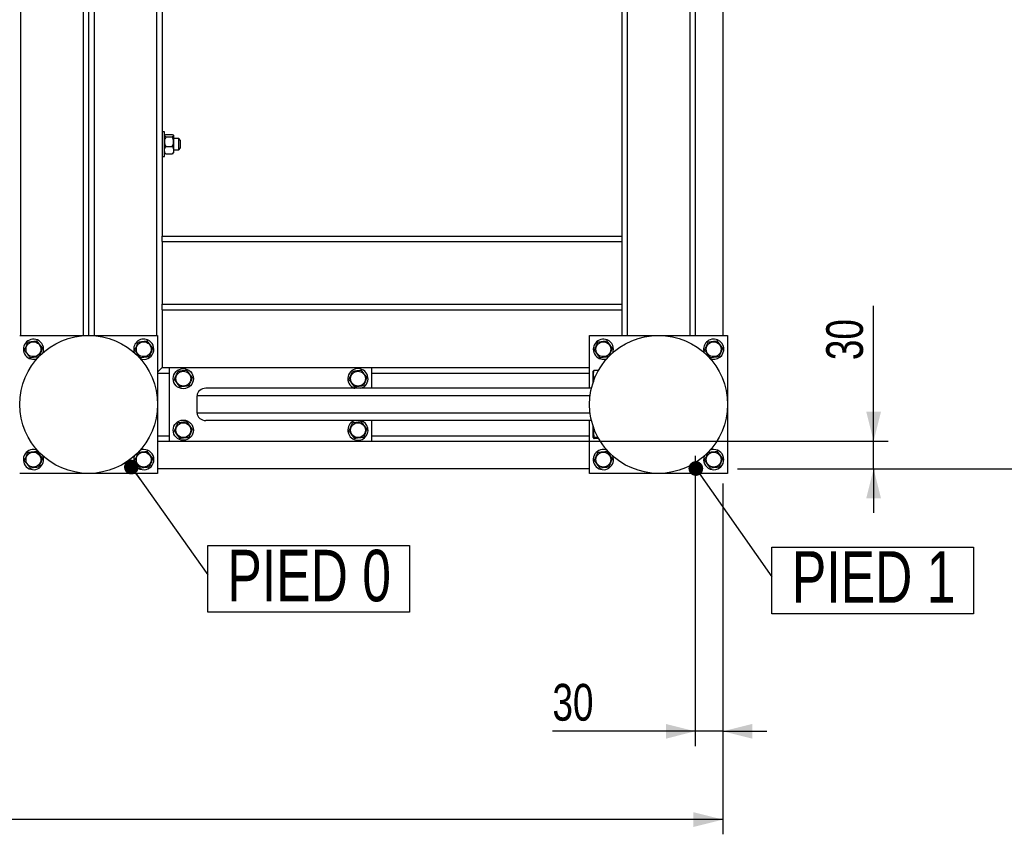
# Model space of a CAD drawing. Header units: millimetres. Extents: x 0 to 841, y 0 to 594.
# Tile 18 of 107: x 250 to 317, y 355 to 411. Entities that reach past the tile are written whole.
import ezdxf

# ---------------------------------------------------------------- set-up
doc = ezdxf.new("R2010")
doc.units = ezdxf.units.MM
doc.layers.add('COTES', color=1, linetype='Continuous')
doc.layers.add('NOTES', color=6, linetype='Continuous')
doc.layers.add('TRAIT-FORT', color=4, linetype='Continuous', lineweight=25)
doc.styles.add('SLDTEXTSTYLE0', font='TXT', dxfattribs={"width": 0.75})
doc.dimstyles.new('SLDDIMSTYLE0', dxfattribs={"dimtxt": 2.5, "dimasz": 2, "dimexe": 0, "dimexo": 0.0625, "dimtad": 1, "dimlfac": 16, "dimrnd": 1e-09, "dimzin": 12, "dimdsep": 46, "dimtxsty": 'SLDTEXTSTYLE0', "dimsah": 1, "dimcen": 0.09, "dimadec": 0, "dimazin": 3, "dimtfac": 1, "dimtofl": 0, "dimtmove": 0, "dimatfit": 3, "dimfxl": 1, "dimfrac": 2, "dimtolj": 1, "dimtzin": 12, "dimarcsym": 0})
doc.dimstyles.new('SLDDIMSTYLE1', dxfattribs={"dimtxt": 0.18, "dimasz": 1, "dimexe": 0, "dimexo": 0.0625, "dimgap": 0, "dimtad": 0, "dimtih": 1, "dimtoh": 1, "dimdec": 0, "dimrnd": 1e-09, "dimzin": 0, "dimdsep": 46, "dimtxsty": 'Standard', "dimblk1": 'DOT', "dimblk2": 'DOT', "dimsah": 1, "dimcen": 0.09, "dimadec": 0, "dimazin": 0, "dimtfac": 1, "dimtdec": 0, "dimtofl": 0, "dimtmove": 0, "dimatfit": 3, "dimldrblk": 'DOT', "dimfxl": 1, "dimfrac": 2, "dimtolj": 1, "dimtzin": 0, "dimarcsym": 0})
doc.dimstyles.new('SLDDIMSTYLE2', dxfattribs={"dimtxt": 2.5, "dimasz": 2, "dimexe": 0, "dimexo": 0.0625, "dimtad": 1, "dimlfac": 16, "dimrnd": 1e-09, "dimzin": 12, "dimdsep": 46, "dimtxsty": 'SLDTEXTSTYLE0', "dimsah": 1, "dimcen": 0.09, "dimadec": 0, "dimazin": 3, "dimtfac": 1, "dimtmove": 0, "dimatfit": 0, "dimfxl": 1, "dimfrac": 2, "dimtolj": 1, "dimtzin": 12, "dimarcsym": 0})

# ---------------------------------------------------------------- blocks, each defined once
blk = doc.blocks.new('_D_13')
at = {"layer": 'COTES', "color": 1, "transparency": 16777216}
for p, q in [((299.297, 538.479), (322.232, 538.479)), ((321.232, 538.479), (321.232, 380.166)), ((299.297, 380.166), (322.232, 380.166))]:
    blk.add_line(p, q, dxfattribs=at)
for points in [[(321.232, 538.479), (320.732, 536.479), (321.732, 536.479)], [(321.232, 380.166), (321.732, 382.166), (320.732, 382.166)]]:
    blk.add_solid(points, dxfattribs=at)
at = {"layer": 'COTES', "color": 1, "transparency": 16777216, "insert": (318.009, 455.628), "char_height": 2.5, "attachment_point": 1, "rotation": 90, "style": 'SLDTEXTSTYLE0'}
blk.add_mtext('2533', dxfattribs=at)
blk = doc.blocks.new('_D_14')
at = {"layer": 'COTES', "color": 1, "transparency": 16777216}
for p, q in [((308.547, 382.041), (308.547, 391.247)), ((275.422, 382.041), (309.547, 382.041)), ((308.547, 380.166), (308.547, 382.041)), ((299.297, 380.166), (309.547, 380.166)), ((308.547, 380.166), (308.547, 377.166))]:
    blk.add_line(p, q, dxfattribs=at)
for points in [[(308.547, 382.041), (309.047, 384.041), (308.047, 384.041)], [(308.547, 380.166), (308.047, 378.166), (309.047, 378.166)]]:
    blk.add_solid(points, dxfattribs=at)
at = {"layer": 'COTES', "color": 1, "transparency": 16777216, "insert": (305.325, 387.553), "char_height": 2.5, "attachment_point": 1, "rotation": 90, "style": 'SLDTEXTSTYLE0'}
blk.add_mtext('30', dxfattribs=at)
blk = doc.blocks.new('_D_24')
at = {"layer": 'COTES', "color": 1, "transparency": 16777216}
for p, q in [((68.922, 379.166), (68.922, 355.325)), ((298.297, 379.166), (298.297, 355.325)), ((298.297, 356.325), (68.922, 356.325))]:
    blk.add_line(p, q, dxfattribs=at)
for points in [[(68.922, 356.325), (70.922, 355.825), (70.922, 356.825)], [(298.297, 356.325), (296.297, 356.825), (296.297, 355.825)]]:
    blk.add_solid(points, dxfattribs=at)
at = {"layer": 'COTES', "color": 1, "transparency": 16777216, "insert": (179.915, 359.548), "char_height": 2.5, "attachment_point": 1, "style": 'SLDTEXTSTYLE0'}
blk.add_mtext('3670', dxfattribs=at)
blk = doc.blocks.new('_D_25')
at = {"layer": 'COTES', "color": 1, "transparency": 16777216}
for p, q in [((296.422, 381.041), (296.422, 361.325)), ((298.297, 379.166), (298.297, 361.325)), ((296.422, 362.325), (286.71, 362.325)), ((298.297, 362.325), (296.422, 362.325)), ((298.297, 362.325), (301.297, 362.325))]:
    blk.add_line(p, q, dxfattribs=at)
for points in [[(296.422, 362.325), (294.422, 362.825), (294.422, 361.825)], [(298.297, 362.325), (300.297, 361.825), (300.297, 362.825)]]:
    blk.add_solid(points, dxfattribs=at)
at = {"layer": 'COTES', "color": 1, "transparency": 16777216, "insert": (286.71, 365.548), "char_height": 2.5, "attachment_point": 1, "style": 'SLDTEXTSTYLE0'}
blk.add_mtext('30', dxfattribs=at)
blk = doc.blocks.new('SW_NOTE_14')
at = {"layer": 'NOTES', "color": 0}
for p, q in [((0, -2.524), (0, 2.004)), ((0, 2.004), (13.711, 2.004)), ((13.711, 2.004), (13.711, -2.524)), ((13.711, -2.524), (0, -2.524))]:
    blk.add_line(p, q, dxfattribs=at)
at = {"layer": 'NOTES', "color": 0, "insert": (6.899, 1.704), "char_height": 3.5, "attachment_point": 2, "style": 'SLDTEXTSTYLE0'}
blk.add_mtext('PIED 0', dxfattribs=at)
blk = doc.blocks.new('_Dot')
at = {"color": 0, "linetype": 'ByBlock', "lineweight": -2}
blk.add_line((-0.5, 0), (-1, 0), dxfattribs=at)
at = {"color": 0, "linetype": 'ByBlock', "const_width": 0.5}
blk.add_lwpolyline([(-0.25, 0, 1), (0.25, 0, 1)], format="xyb", close=True, dxfattribs=at)
blk = doc.blocks.new('SW_NOTE_15')
at = {"layer": 'NOTES', "color": 0}
for p, q in [((0, -2.524), (0, 2.004)), ((0, 2.004), (13.711, 2.004)), ((13.711, 2.004), (13.711, -2.524)), ((13.711, -2.524), (0, -2.524))]:
    blk.add_line(p, q, dxfattribs=at)
at = {"layer": 'NOTES', "color": 0, "insert": (6.913, 1.735), "char_height": 3.5, "attachment_point": 2, "style": 'SLDTEXTSTYLE0'}
blk.add_mtext('PIED 1', dxfattribs=at)

msp = doc.modelspace()

# ---------------------------------------------------------------- linework, layer by layer
at = {"layer": 'TRAIT-FORT', "color": 4, "linetype": 'Continuous', "lineweight": 25}
for p, q in [((250.54716, 460.66649), (250.54716, 389.22899)), ((254.79716, 460.66649), (254.79716, 389.22899)), ((255.17216, 460.66649), (255.17216, 389.22899)), ((255.54716, 460.66649), (255.54716, 389.22899)), ((259.79716, 460.66649), (259.79716, 389.22899)), ((291.79716, 460.66649), (291.79716, 389.22899)), ((296.04716, 460.66649), (296.04716, 389.22899)), ((296.42216, 460.66649), (296.42216, 389.22899)), ((298.29716, 460.66649), (298.29716, 389.22899)), ((260.17216, 444.10399), (260.17216, 395.97899)), ((291.42216, 444.10399), (291.42216, 395.97899)), ((260.32841, 403.07274), (260.17216, 403.07274)), ((260.32841, 402.88947), (260.32841, 403.07274)), ((260.32841, 401.38524), (260.32841, 402.88947)), ((260.34831, 402.84265), (260.32841, 402.82274)), ((260.42026, 402.8879), (260.86155, 402.8879)), ((260.42026, 402.72252), (260.86155, 402.72252)), ((260.95341, 402.82274), (260.93318, 402.84297)), ((260.95341, 402.82274), (260.95341, 402.80521)), ((260.95341, 402.80521), (260.95341, 402.39307)), ((261.29716, 402.60399), (260.95341, 402.60399)), ((260.95341, 402.39307), (260.95341, 401.81685)), ((261.39091, 402.51024), (261.29716, 402.60399)), ((261.29716, 402.49893), (261.29716, 402.60399)), ((261.29716, 401.85399), (261.29716, 402.49893)), ((261.39091, 402.51024), (261.39091, 402.43145)), ((261.39091, 402.43145), (261.39091, 401.94774)), ((260.42026, 402.06361), (260.86155, 402.06361)), ((260.95341, 401.85399), (261.29716, 401.85399)), ((260.95341, 401.81685), (260.95341, 401.63524)), ((261.29716, 401.85399), (261.39091, 401.94774)), ((260.17216, 401.38524), (260.32841, 401.38524)), ((260.32841, 401.63524), (260.34831, 401.61534)), ((260.42026, 401.57009), (260.86155, 401.57009)), ((260.93318, 401.61502), (260.95341, 401.63524)), ((260.17216, 395.97899), (291.42216, 395.97899)), ((260.17216, 395.60399), (260.17216, 395.97899)), ((291.42216, 395.97899), (291.42216, 395.60399)), ((260.17216, 395.60399), (291.42216, 395.60399)), ((260.17216, 395.60399), (260.17216, 391.35399)), ((291.42216, 395.60399), (291.42216, 391.35399)), ((260.17216, 391.35399), (291.42216, 391.35399)), ((260.17216, 390.97899), (260.17216, 391.35399)), ((291.42216, 391.35399), (291.42216, 390.97899)), ((260.17216, 390.97899), (291.42216, 390.97899)), ((260.17216, 390.97899), (260.17216, 387.04149)), ((291.42216, 390.97899), (291.42216, 389.22899)), ((250.48466, 389.22899), (259.85966, 389.22899)), ((259.85966, 389.22899), (259.85966, 379.85399)), ((289.23466, 385.63524), (289.23466, 389.22899)), ((289.23466, 389.22899), (298.60966, 389.22899)), ((298.60966, 389.22899), (298.60966, 379.85399)), ((260.17216, 387.04149), (259.85966, 386.72899)), ((260.17216, 387.04149), (259.85966, 386.72899)), ((260.17216, 387.04149), (260.67216, 387.04149)), ((260.67216, 382.04149), (260.67216, 387.04149)), ((260.67216, 387.04149), (274.42216, 387.04149)), ((274.42216, 385.63524), (274.42216, 387.04149)), ((274.42216, 387.04149), (289.23466, 387.04149)), ((259.85966, 386.66649), (260.67216, 386.66649)), ((274.42216, 386.66649), (289.23466, 386.66649)), ((289.50236, 386.82684), (289.48466, 386.79618)), ((289.48466, 386.05188), (289.48466, 386.79618)), ((289.84623, 386.85656), (289.54744, 386.85656)), ((289.60483, 386.36725), (289.54744, 386.36725)), ((289.36405, 385.63524), (263.14808, 385.63524)), ((273.22131, 385.65643), (273.27974, 385.63524)), ((262.54716, 383.94774), (262.54716, 385.13524)), ((289.27241, 385.13524), (262.54716, 385.13524)), ((289.27241, 383.94774), (262.54716, 383.94774)), ((289.36405, 383.44774), (263.14808, 383.44774)), ((274.42216, 382.04149), (274.42216, 383.44774)), ((289.23466, 379.85399), (289.23466, 383.44774)), ((289.48466, 382.28681), (289.48466, 383.03111)), ((259.85966, 382.41649), (260.67216, 382.41649)), ((274.42216, 382.41649), (289.23466, 382.41649)), ((289.48466, 382.28681), (289.50236, 382.25615)), ((289.80413, 382.30219), (289.54744, 382.30219)), ((259.85966, 382.04149), (260.67216, 382.04149)), ((260.67216, 382.04149), (274.42216, 382.04149)), ((274.42216, 382.04149), (289.23466, 382.04149)), ((289.84623, 382.22643), (289.54744, 382.22643)), ((259.85966, 379.85399), (250.48466, 379.85399)), ((289.23466, 380.16649), (259.85966, 380.16649)), ((298.60966, 379.85399), (289.23466, 379.85399))]:
    msp.add_line(p, q, dxfattribs=at)
for centre, radius in [((255.17216, 384.54149), 4.6875), ((293.92216, 384.54149), 4.6875), ((251.42216, 388.29149), 0.50469), ((258.92216, 388.29149), 0.50469), ((290.17216, 388.29149), 0.50469), ((297.67216, 388.29149), 0.50469), ((261.60966, 386.29149), 0.6875), ((261.60966, 386.29149), 0.50469), ((273.48466, 386.29149), 0.50469), ((261.60966, 382.79149), 0.6875), ((261.60966, 382.79149), 0.50469), ((273.48466, 382.79149), 0.50469), ((251.42216, 380.79149), 0.50469), ((258.92216, 380.79149), 0.50469), ((290.17216, 380.79149), 0.50469), ((297.67216, 380.79149), 0.50469)]:
    msp.add_circle(centre, radius, dxfattribs=at)
for centre, start, end in [((251.42216, 388.29149), 67.4773264, 292.3848335), ((251.42216, 388.29149), 336.9576967, 67.4773264), ((258.92216, 388.29149), 67.4773264, 200.1524304), ((258.92216, 388.29149), 249.8476001, 67.4773264), ((290.17216, 388.29149), 67.4773264, 292.3848335), ((290.17216, 388.29149), 336.9576967, 67.4773264), ((297.67216, 388.29149), 67.4773264, 202.0540669), ((297.67216, 388.29149), 247.2003877, 67.4773264), ((273.48466, 386.29149), 287.3414428, 247.4773264), ((273.48466, 382.79149), 107.3414428, 247.4773264), ((273.48466, 382.79149), 247.4773264, 72.6585572), ((251.42216, 380.79149), 67.4773264, 22.0638612), ((258.92216, 380.79149), 159.8942519, 67.4773264), ((258.92216, 380.79149), 67.4773264, 110.105788), ((290.17216, 380.79149), 67.4773264, 22.0638612), ((297.67216, 380.79149), 159.7640367, 67.4773264), ((297.67216, 380.79149), 67.4773264, 110.2359767)]:
    msp.add_arc(centre, 0.6875, start, end, dxfattribs=at)
for centre, start_param, end_param in [((263.14808, 385.13524), 4.71238898, 6.28318531), ((263.14808, 383.94774), 0, 1.57079633)]:
    msp.add_ellipse(centre, major_axis=(-0.60093, 0), ratio=0.83205029, start_param=start_param, end_param=end_param, dxfattribs=at)
for points, knots in [([(260.42026, 402.72252), (260.3988, 402.73384), (260.35516, 402.75687), (260.3303, 402.78543), (260.32874, 402.80175), (260.32841, 402.80521)], [0, 0, 0, 0, 0.43238505, 0.87955391, 1, 1, 1, 1]), ([(260.42026, 402.72252), (260.3988, 402.67741), (260.35516, 402.58565), (260.3303, 402.47188), (260.32874, 402.40686), (260.32841, 402.39307)], [0, 0, 0, 0, 0.43238505, 0.87955391, 1, 1, 1, 1]), ([(260.32841, 402.39307), (260.33372, 402.3351), (260.34425, 402.22009), (260.39506, 402.11549), (260.42026, 402.06361)], [0, 0, 0, 0, 0.50400004, 1, 1, 1, 1]), ([(260.3501, 402.84085), (260.35142, 402.84331), (260.36033, 402.85993), (260.39269, 402.87503), (260.42026, 402.8879)], [0, 0, 0, 0, 0.14784415, 1, 1, 1, 1]), ([(260.86155, 402.8879), (260.88301, 402.87658), (260.92665, 402.85355), (260.95151, 402.82499), (260.95307, 402.80867), (260.95341, 402.80521)], [0, 0, 0, 0, 0.43238505, 0.87955391, 1, 1, 1, 1]), ([(260.95341, 402.80521), (260.9481, 402.79066), (260.93756, 402.7618), (260.88675, 402.73554), (260.86155, 402.72252)], [0, 0, 0, 0, 0.50400004, 1, 1, 1, 1]), ([(260.95341, 402.39307), (260.9481, 402.45103), (260.93756, 402.56604), (260.88675, 402.67064), (260.86155, 402.72252)], [0, 0, 0, 0, 0.50400004, 1, 1, 1, 1]), ([(260.86155, 402.06361), (260.88301, 402.10872), (260.92665, 402.20048), (260.95151, 402.31425), (260.95307, 402.37927), (260.95341, 402.39307)], [0, 0, 0, 0, 0.43238505, 0.87955391, 1, 1, 1, 1]), ([(260.32841, 401.81685), (260.33049, 401.84348), (260.33472, 401.89758), (260.36724, 401.98089), (260.40174, 402.03472), (260.42026, 402.06361)], [0, 0, 0, 0, 0.30999023, 0.62954591, 1, 1, 1, 1]), ([(260.42026, 401.57009), (260.40811, 401.58847), (260.37791, 401.63415), (260.34216, 401.71205), (260.32891, 401.77741), (260.32846, 401.8127), (260.32841, 401.81685)], [0, 0, 0, 0, 0.23703923, 0.58901919, 0.95163056, 1, 1, 1, 1]), ([(260.86155, 402.06361), (260.88008, 402.03472), (260.91413, 401.98159), (260.94687, 401.89836), (260.95121, 401.84426), (260.95341, 401.81685)], [0, 0, 0, 0, 0.3704571, 0.68101816, 1, 1, 1, 1]), ([(260.95341, 401.81685), (260.95335, 401.8127), (260.95291, 401.77841), (260.94001, 401.71305), (260.9045, 401.63506), (260.8737, 401.58847), (260.86155, 401.57009)], [0, 0, 0, 0, 0.04836864, 0.39932986, 0.76296469, 1, 1, 1, 1]), ([(260.3501, 401.61713), (260.35142, 401.61468), (260.36033, 401.59806), (260.39269, 401.58295), (260.42026, 401.57009)], [0, 0, 0, 0, 0.14784415, 1, 1, 1, 1]), ([(260.86155, 401.57009), (260.88484, 401.58131), (260.91615, 401.59641), (260.92801, 401.61292), (260.93104, 401.61715)], [0, 0, 0, 0, 0.74386684, 1, 1, 1, 1]), ([(250.81342, 388.21574), (250.83414, 388.26478), (250.87604, 388.36393), (250.93811, 388.51084), (250.99745, 388.65127), (251.03382, 388.73736), (251.05218, 388.7808)], [0, 0, 0, 0, 0.26460494, 0.53494775, 0.76534313, 1, 1, 1, 1]), ([(251.05218, 388.7808), (251.12963, 388.79044), (251.25772, 388.80638), (251.44351, 388.8295), (251.5685, 388.84505), (251.64039, 388.854), (251.66092, 388.85656)], [0, 0, 0, 0, 0.38554949, 0.63764185, 0.89654625, 1, 1, 1, 1]), ([(252.03089, 388.36725), (251.99878, 388.40972), (251.93386, 388.49558), (251.83768, 388.62278), (251.74573, 388.74439), (251.68936, 388.81894), (251.66092, 388.85656)], [0, 0, 0, 0, 0.26460494, 0.53494775, 0.76534313, 1, 1, 1, 1]), ([(252.03089, 388.36725), (252.01017, 388.31821), (251.96828, 388.21906), (251.9062, 388.07215), (251.84686, 387.93172), (251.81049, 387.84563), (251.79213, 387.80219)], [0, 0, 0, 0, 0.26460494, 0.53494775, 0.76534313, 1, 1, 1, 1]), ([(258.31342, 388.21574), (258.33414, 388.26478), (258.37604, 388.36393), (258.43811, 388.51084), (258.49745, 388.65127), (258.53382, 388.73736), (258.55218, 388.7808)], [0, 0, 0, 0, 0.26460494, 0.53494775, 0.76534313, 1, 1, 1, 1]), ([(258.55218, 388.7808), (258.62963, 388.79044), (258.75772, 388.80638), (258.94351, 388.8295), (259.0685, 388.84505), (259.14039, 388.854), (259.16092, 388.85656)], [0, 0, 0, 0, 0.38554949, 0.63764185, 0.89654625, 1, 1, 1, 1]), ([(259.53089, 388.36725), (259.49878, 388.40972), (259.43386, 388.49558), (259.33768, 388.62278), (259.24573, 388.74439), (259.18936, 388.81894), (259.16092, 388.85656)], [0, 0, 0, 0, 0.26460494, 0.53494775, 0.76534313, 1, 1, 1, 1]), ([(259.53089, 388.36725), (259.51017, 388.31821), (259.46828, 388.21906), (259.4062, 388.07215), (259.34686, 387.93172), (259.31049, 387.84563), (259.29213, 387.80219)], [0, 0, 0, 0, 0.26460494, 0.53494775, 0.76534313, 1, 1, 1, 1]), ([(289.56342, 388.21574), (289.58414, 388.26478), (289.62604, 388.36393), (289.68811, 388.51084), (289.74745, 388.65127), (289.78382, 388.73736), (289.80218, 388.7808)], [0, 0, 0, 0, 0.26460494, 0.53494775, 0.76534313, 1, 1, 1, 1]), ([(289.80218, 388.7808), (289.87963, 388.79044), (290.00772, 388.80638), (290.19351, 388.8295), (290.3185, 388.84505), (290.39039, 388.854), (290.41092, 388.85656)], [0, 0, 0, 0, 0.38554949, 0.63764185, 0.89654625, 1, 1, 1, 1]), ([(290.78089, 388.36725), (290.74878, 388.40972), (290.68386, 388.49558), (290.58768, 388.62278), (290.49573, 388.74439), (290.43936, 388.81894), (290.41092, 388.85656)], [0, 0, 0, 0, 0.26460494, 0.53494775, 0.76534313, 1, 1, 1, 1]), ([(290.78089, 388.36725), (290.76017, 388.31821), (290.71828, 388.21906), (290.6562, 388.07215), (290.59686, 387.93172), (290.56049, 387.84563), (290.54213, 387.80219)], [0, 0, 0, 0, 0.26460494, 0.53494775, 0.76534313, 1, 1, 1, 1]), ([(297.06342, 388.21574), (297.08414, 388.26478), (297.12604, 388.36393), (297.18811, 388.51084), (297.24745, 388.65127), (297.28382, 388.73736), (297.30218, 388.7808)], [0, 0, 0, 0, 0.26460494, 0.53494775, 0.76534313, 1, 1, 1, 1]), ([(297.30218, 388.7808), (297.37963, 388.79044), (297.50772, 388.80638), (297.69351, 388.8295), (297.8185, 388.84505), (297.89039, 388.854), (297.91092, 388.85656)], [0, 0, 0, 0, 0.38554949, 0.63764185, 0.89654625, 1, 1, 1, 1]), ([(298.28089, 388.36725), (298.24878, 388.40972), (298.18386, 388.49558), (298.08768, 388.62278), (297.99573, 388.74439), (297.93936, 388.81894), (297.91092, 388.85656)], [0, 0, 0, 0, 0.26460494, 0.53494775, 0.76534313, 1, 1, 1, 1]), ([(298.28089, 388.36725), (298.26017, 388.31821), (298.21828, 388.21906), (298.1562, 388.07215), (298.09686, 387.93172), (298.06049, 387.84563), (298.04213, 387.80219)], [0, 0, 0, 0, 0.26460494, 0.53494775, 0.76534313, 1, 1, 1, 1]), ([(250.81342, 388.21574), (250.84553, 388.17327), (250.91045, 388.08741), (251.00663, 387.9602), (251.09858, 387.8386), (251.15495, 387.76405), (251.18339, 387.72643)], [0, 0, 0, 0, 0.26460494, 0.53494775, 0.76534313, 1, 1, 1, 1]), ([(251.18339, 387.72643), (251.26084, 387.73607), (251.38894, 387.75201), (251.57472, 387.77513), (251.69972, 387.79069), (251.77161, 387.79963), (251.79213, 387.80219)], [0, 0, 0, 0, 0.385549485, 0.637641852, 0.896546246, 1, 1, 1, 1]), ([(258.31342, 388.21574), (258.34553, 388.17327), (258.41045, 388.08741), (258.50663, 387.9602), (258.59858, 387.8386), (258.65495, 387.76405), (258.68339, 387.72643)], [0, 0, 0, 0, 0.26460494, 0.53494775, 0.76534313, 1, 1, 1, 1]), ([(258.68339, 387.72643), (258.76084, 387.73607), (258.88894, 387.75201), (259.07472, 387.77513), (259.19972, 387.79069), (259.27161, 387.79963), (259.29213, 387.80219)], [0, 0, 0, 0, 0.385549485, 0.637641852, 0.896546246, 1, 1, 1, 1]), ([(289.56342, 388.21574), (289.59553, 388.17327), (289.66045, 388.08741), (289.75663, 387.9602), (289.84858, 387.8386), (289.90495, 387.76405), (289.93339, 387.72643)], [0, 0, 0, 0, 0.26460494, 0.53494775, 0.76534313, 1, 1, 1, 1]), ([(289.93339, 387.72643), (290.01084, 387.73607), (290.13894, 387.75201), (290.32472, 387.77513), (290.44972, 387.79069), (290.52161, 387.79963), (290.54213, 387.80219)], [0, 0, 0, 0, 0.385549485, 0.637641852, 0.896546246, 1, 1, 1, 1]), ([(297.06342, 388.21574), (297.09553, 388.17327), (297.16045, 388.08741), (297.25663, 387.9602), (297.34858, 387.8386), (297.40495, 387.76405), (297.43339, 387.72643)], [0, 0, 0, 0, 0.26460494, 0.53494775, 0.76534313, 1, 1, 1, 1]), ([(297.43339, 387.72643), (297.51084, 387.73607), (297.63894, 387.75201), (297.82472, 387.77513), (297.94972, 387.79069), (298.02161, 387.79963), (298.04213, 387.80219)], [0, 0, 0, 0, 0.385549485, 0.637641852, 0.896546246, 1, 1, 1, 1]), ([(261.00092, 386.21574), (261.02164, 386.26478), (261.06354, 386.36393), (261.12561, 386.51084), (261.18495, 386.65127), (261.22132, 386.73736), (261.23968, 386.7808)], [0, 0, 0, 0, 0.26460494, 0.53494775, 0.76534313, 1, 1, 1, 1]), ([(261.84842, 386.85656), (261.77097, 386.84692), (261.64288, 386.83098), (261.45709, 386.80786), (261.3321, 386.7923), (261.26021, 386.78335), (261.23968, 386.7808)], [0, 0, 0, 0, 0.385549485, 0.637641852, 0.896546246, 1, 1, 1, 1]), ([(262.21839, 386.36725), (262.18628, 386.40972), (262.12136, 386.49558), (262.02518, 386.62278), (261.93323, 386.74439), (261.87686, 386.81894), (261.84842, 386.85656)], [0, 0, 0, 0, 0.26460494, 0.53494775, 0.76534313, 1, 1, 1, 1]), ([(262.21839, 386.36725), (262.19767, 386.31821), (262.15578, 386.21906), (262.0937, 386.07215), (262.03436, 385.93172), (261.99799, 385.84563), (261.97963, 385.80219)], [0, 0, 0, 0, 0.26460494, 0.53494775, 0.76534313, 1, 1, 1, 1]), ([(272.87592, 386.21574), (272.89664, 386.26478), (272.93854, 386.36393), (273.00061, 386.51084), (273.05995, 386.65127), (273.09632, 386.73736), (273.11468, 386.7808)], [0, 0, 0, 0, 0.26460494, 0.53494775, 0.76534313, 1, 1, 1, 1]), ([(273.72342, 386.85656), (273.64597, 386.84692), (273.51788, 386.83098), (273.33209, 386.80786), (273.2071, 386.7923), (273.13521, 386.78335), (273.11468, 386.7808)], [0, 0, 0, 0, 0.385549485, 0.637641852, 0.896546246, 1, 1, 1, 1]), ([(274.09339, 386.36725), (274.06128, 386.40972), (273.99636, 386.49558), (273.90018, 386.62278), (273.80823, 386.74439), (273.75186, 386.81894), (273.72342, 386.85656)], [0, 0, 0, 0, 0.26460494, 0.53494775, 0.76534313, 1, 1, 1, 1]), ([(274.09339, 386.36725), (274.07267, 386.31821), (274.03078, 386.21906), (273.9687, 386.07215), (273.90936, 385.93172), (273.87299, 385.84563), (273.85463, 385.80219)], [0, 0, 0, 0, 0.26460494, 0.53494775, 0.76534313, 1, 1, 1, 1]), ([(289.54744, 386.36725), (289.53374, 386.40972), (289.50603, 386.49558), (289.49589, 386.62278), (289.51077, 386.74439), (289.53514, 386.81894), (289.54744, 386.85656)], [0, 0, 0, 0, 0.26460494, 0.53494775, 0.76534313, 1, 1, 1, 1]), ([(289.54744, 386.36725), (289.53334, 386.3182), (289.50487, 386.21918), (289.50182, 386.11678), (289.50028, 386.06511)], [0, 0, 0, 0, 0.495418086, 1, 1, 1, 1]), ([(289.54744, 386.85656), (289.52494, 386.84694), (289.50193, 386.8371), (289.50275, 386.827), (289.50277, 386.82677)], [0, 0, 0, 0, 0.97749191, 1, 1, 1, 1]), ([(261.00092, 386.21574), (261.03303, 386.17327), (261.09795, 386.08741), (261.19413, 385.9602), (261.28608, 385.8386), (261.34245, 385.76405), (261.37089, 385.72643)], [0, 0, 0, 0, 0.26460494, 0.53494775, 0.76534313, 1, 1, 1, 1]), ([(261.97963, 385.80219), (261.90218, 385.79255), (261.77409, 385.77661), (261.5883, 385.75349), (261.46331, 385.73793), (261.39142, 385.72899), (261.37089, 385.72643)], [0, 0, 0, 0, 0.38554949, 0.63764185, 0.89654625, 1, 1, 1, 1]), ([(272.87592, 386.21574), (272.90803, 386.17327), (272.97295, 386.08741), (273.06913, 385.9602), (273.16108, 385.8386), (273.21745, 385.76405), (273.24589, 385.72643)], [0, 0, 0, 0, 0.26460494, 0.53494775, 0.76534313, 1, 1, 1, 1]), ([(273.85463, 385.80219), (273.77718, 385.79255), (273.64909, 385.77661), (273.4633, 385.75349), (273.33831, 385.73793), (273.26642, 385.72899), (273.24589, 385.72643)], [0, 0, 0, 0, 0.38554949, 0.63764185, 0.89654625, 1, 1, 1, 1]), ([(261.00092, 382.71574), (261.02164, 382.76478), (261.06354, 382.86393), (261.12561, 383.01084), (261.18495, 383.15127), (261.22132, 383.23736), (261.23968, 383.2808)], [0, 0, 0, 0, 0.26460494, 0.53494775, 0.76534313, 1, 1, 1, 1]), ([(261.84842, 383.35656), (261.77097, 383.34692), (261.64288, 383.33098), (261.45709, 383.30786), (261.3321, 383.2923), (261.26021, 383.28335), (261.23968, 383.2808)], [0, 0, 0, 0, 0.385549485, 0.637641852, 0.896546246, 1, 1, 1, 1]), ([(262.21839, 382.86725), (262.18628, 382.90972), (262.12136, 382.99558), (262.02518, 383.12278), (261.93323, 383.24439), (261.87686, 383.31894), (261.84842, 383.35656)], [0, 0, 0, 0, 0.26460494, 0.53494775, 0.76534313, 1, 1, 1, 1]), ([(272.87592, 382.71574), (272.89664, 382.76478), (272.93854, 382.86393), (273.00061, 383.01084), (273.05995, 383.15127), (273.09632, 383.23736), (273.11468, 383.2808)], [0, 0, 0, 0, 0.26460494, 0.53494775, 0.76534313, 1, 1, 1, 1]), ([(273.72342, 383.35656), (273.64597, 383.34692), (273.51788, 383.33098), (273.33209, 383.30786), (273.2071, 383.2923), (273.13521, 383.28335), (273.11468, 383.2808)], [0, 0, 0, 0, 0.385549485, 0.637641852, 0.896546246, 1, 1, 1, 1]), ([(274.09339, 382.86725), (274.06128, 382.90972), (273.99636, 382.99558), (273.90018, 383.12278), (273.80823, 383.24439), (273.75186, 383.31894), (273.72342, 383.35656)], [0, 0, 0, 0, 0.26460494, 0.53494775, 0.76534313, 1, 1, 1, 1]), ([(261.00092, 382.71574), (261.03303, 382.67327), (261.09795, 382.58741), (261.19413, 382.4602), (261.28608, 382.3386), (261.34245, 382.26405), (261.37089, 382.22643)], [0, 0, 0, 0, 0.26460494, 0.53494775, 0.76534313, 1, 1, 1, 1]), ([(261.97963, 382.30219), (261.90218, 382.29255), (261.77409, 382.27661), (261.5883, 382.25349), (261.46331, 382.23793), (261.39142, 382.22899), (261.37089, 382.22643)], [0, 0, 0, 0, 0.38554949, 0.63764185, 0.89654625, 1, 1, 1, 1]), ([(262.21839, 382.86725), (262.19767, 382.81821), (262.15578, 382.71906), (262.0937, 382.57215), (262.03436, 382.43172), (261.99799, 382.34563), (261.97963, 382.30219)], [0, 0, 0, 0, 0.26460494, 0.53494775, 0.76534313, 1, 1, 1, 1]), ([(272.87592, 382.71574), (272.90803, 382.67327), (272.97295, 382.58741), (273.06913, 382.4602), (273.16108, 382.3386), (273.21745, 382.26405), (273.24589, 382.22643)], [0, 0, 0, 0, 0.26460494, 0.53494775, 0.76534313, 1, 1, 1, 1]), ([(273.85463, 382.30219), (273.77718, 382.29255), (273.64909, 382.27661), (273.4633, 382.25349), (273.33831, 382.23793), (273.26642, 382.22899), (273.24589, 382.22643)], [0, 0, 0, 0, 0.38554949, 0.63764185, 0.89654625, 1, 1, 1, 1]), ([(274.09339, 382.86725), (274.07267, 382.81821), (274.03078, 382.71906), (273.9687, 382.57215), (273.90936, 382.43172), (273.87299, 382.34563), (273.85463, 382.30219)], [0, 0, 0, 0, 0.26460494, 0.53494775, 0.76534313, 1, 1, 1, 1]), ([(289.54744, 382.30219), (289.52846, 382.29255), (289.49706, 382.27661), (289.49997, 382.25349), (289.52178, 382.23793), (289.54174, 382.22899), (289.54744, 382.22643)], [0, 0, 0, 0, 0.38554949, 0.63764185, 0.89654625, 1, 1, 1, 1]), ([(289.54744, 382.86725), (289.53374, 382.81821), (289.50603, 382.71906), (289.49589, 382.57215), (289.51077, 382.43172), (289.53514, 382.34563), (289.54744, 382.30219)], [0, 0, 0, 0, 0.264604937, 0.534947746, 0.765343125, 1, 1, 1, 1]), ([(250.81342, 380.71574), (250.83414, 380.76478), (250.87604, 380.86393), (250.93811, 381.01084), (250.99745, 381.15127), (251.03382, 381.23736), (251.05218, 381.2808)], [0, 0, 0, 0, 0.26460494, 0.53494775, 0.76534313, 1, 1, 1, 1]), ([(251.05218, 381.2808), (251.12963, 381.29044), (251.25772, 381.30638), (251.44351, 381.3295), (251.5685, 381.34505), (251.64039, 381.354), (251.66092, 381.35656)], [0, 0, 0, 0, 0.38554949, 0.63764185, 0.89654625, 1, 1, 1, 1]), ([(252.03089, 380.86725), (251.99878, 380.90972), (251.93386, 380.99558), (251.83768, 381.12278), (251.74573, 381.24439), (251.68936, 381.31894), (251.66092, 381.35656)], [0, 0, 0, 0, 0.26460494, 0.53494775, 0.76534313, 1, 1, 1, 1]), ([(258.31342, 380.71574), (258.33414, 380.76478), (258.37604, 380.86393), (258.43811, 381.01084), (258.49745, 381.15127), (258.53382, 381.23736), (258.55218, 381.2808)], [0, 0, 0, 0, 0.26460494, 0.53494775, 0.76534313, 1, 1, 1, 1]), ([(258.55218, 381.2808), (258.62963, 381.29044), (258.75772, 381.30638), (258.94351, 381.3295), (259.0685, 381.34505), (259.14039, 381.354), (259.16092, 381.35656)], [0, 0, 0, 0, 0.38554949, 0.63764185, 0.89654625, 1, 1, 1, 1]), ([(259.53089, 380.86725), (259.49878, 380.90972), (259.43386, 380.99558), (259.33768, 381.12278), (259.24573, 381.24439), (259.18936, 381.31894), (259.16092, 381.35656)], [0, 0, 0, 0, 0.26460494, 0.53494775, 0.76534313, 1, 1, 1, 1]), ([(289.56342, 380.71574), (289.58414, 380.76478), (289.62604, 380.86393), (289.68811, 381.01084), (289.74745, 381.15127), (289.78382, 381.23736), (289.80218, 381.2808)], [0, 0, 0, 0, 0.26460494, 0.53494775, 0.76534313, 1, 1, 1, 1]), ([(289.80218, 381.2808), (289.87963, 381.29044), (290.00772, 381.30638), (290.19351, 381.3295), (290.3185, 381.34505), (290.39039, 381.354), (290.41092, 381.35656)], [0, 0, 0, 0, 0.38554949, 0.63764185, 0.89654625, 1, 1, 1, 1]), ([(290.78089, 380.86725), (290.74878, 380.90972), (290.68386, 380.99558), (290.58768, 381.12278), (290.49573, 381.24439), (290.43936, 381.31894), (290.41092, 381.35656)], [0, 0, 0, 0, 0.26460494, 0.53494775, 0.76534313, 1, 1, 1, 1]), ([(297.06342, 380.71574), (297.08414, 380.76478), (297.12604, 380.86393), (297.18811, 381.01084), (297.24745, 381.15127), (297.28382, 381.23736), (297.30218, 381.2808)], [0, 0, 0, 0, 0.26460494, 0.53494775, 0.76534313, 1, 1, 1, 1]), ([(297.30218, 381.2808), (297.37963, 381.29044), (297.50772, 381.30638), (297.69351, 381.3295), (297.8185, 381.34505), (297.89039, 381.354), (297.91092, 381.35656)], [0, 0, 0, 0, 0.38554949, 0.63764185, 0.89654625, 1, 1, 1, 1]), ([(298.28089, 380.86725), (298.24878, 380.90972), (298.18386, 380.99558), (298.08768, 381.12278), (297.99573, 381.24439), (297.93936, 381.31894), (297.91092, 381.35656)], [0, 0, 0, 0, 0.26460494, 0.53494775, 0.76534313, 1, 1, 1, 1]), ([(250.81342, 380.71574), (250.84553, 380.67327), (250.91045, 380.58741), (251.00663, 380.4602), (251.09858, 380.3386), (251.15495, 380.26405), (251.18339, 380.22643)], [0, 0, 0, 0, 0.26460494, 0.53494775, 0.76534313, 1, 1, 1, 1]), ([(251.18339, 380.22643), (251.26084, 380.23607), (251.38894, 380.25201), (251.57472, 380.27513), (251.69972, 380.29069), (251.77161, 380.29963), (251.79213, 380.30219)], [0, 0, 0, 0, 0.385549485, 0.637641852, 0.896546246, 1, 1, 1, 1]), ([(252.03089, 380.86725), (252.01017, 380.81821), (251.96828, 380.71906), (251.9062, 380.57215), (251.84686, 380.43172), (251.81049, 380.34563), (251.79213, 380.30219)], [0, 0, 0, 0, 0.26460494, 0.53494775, 0.76534313, 1, 1, 1, 1]), ([(258.31342, 380.71574), (258.34553, 380.67327), (258.41045, 380.58741), (258.50663, 380.4602), (258.59858, 380.3386), (258.65495, 380.26405), (258.68339, 380.22643)], [0, 0, 0, 0, 0.26460494, 0.53494775, 0.76534313, 1, 1, 1, 1]), ([(258.68339, 380.22643), (258.76084, 380.23607), (258.88894, 380.25201), (259.07472, 380.27513), (259.19972, 380.29069), (259.27161, 380.29963), (259.29213, 380.30219)], [0, 0, 0, 0, 0.385549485, 0.637641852, 0.896546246, 1, 1, 1, 1]), ([(259.53089, 380.86725), (259.51017, 380.81821), (259.46828, 380.71906), (259.4062, 380.57215), (259.34686, 380.43172), (259.31049, 380.34563), (259.29213, 380.30219)], [0, 0, 0, 0, 0.26460494, 0.53494775, 0.76534313, 1, 1, 1, 1]), ([(289.56342, 380.71574), (289.59553, 380.67327), (289.66045, 380.58741), (289.75663, 380.4602), (289.84858, 380.3386), (289.90495, 380.26405), (289.93339, 380.22643)], [0, 0, 0, 0, 0.26460494, 0.53494775, 0.76534313, 1, 1, 1, 1]), ([(289.93339, 380.22643), (290.01084, 380.23607), (290.13894, 380.25201), (290.32472, 380.27513), (290.44972, 380.29069), (290.52161, 380.29963), (290.54213, 380.30219)], [0, 0, 0, 0, 0.385549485, 0.637641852, 0.896546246, 1, 1, 1, 1]), ([(290.78089, 380.86725), (290.76017, 380.81821), (290.71828, 380.71906), (290.6562, 380.57215), (290.59686, 380.43172), (290.56049, 380.34563), (290.54213, 380.30219)], [0, 0, 0, 0, 0.26460494, 0.53494775, 0.76534313, 1, 1, 1, 1]), ([(297.06342, 380.71574), (297.09553, 380.67327), (297.16045, 380.58741), (297.25663, 380.4602), (297.34858, 380.3386), (297.40495, 380.26405), (297.43339, 380.22643)], [0, 0, 0, 0, 0.26460494, 0.53494775, 0.76534313, 1, 1, 1, 1]), ([(297.43339, 380.22643), (297.51084, 380.23607), (297.63894, 380.25201), (297.82472, 380.27513), (297.94972, 380.29069), (298.02161, 380.29963), (298.04213, 380.30219)], [0, 0, 0, 0, 0.385549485, 0.637641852, 0.896546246, 1, 1, 1, 1]), ([(298.28089, 380.86725), (298.26017, 380.81821), (298.21828, 380.71906), (298.1562, 380.57215), (298.09686, 380.43172), (298.06049, 380.34563), (298.04213, 380.30219)], [0, 0, 0, 0, 0.26460494, 0.53494775, 0.76534313, 1, 1, 1, 1])]:
    msp.add_open_spline(points, degree=3, knots=knots, dxfattribs=at)

# ---------------------------------------------------------------- block references
at = {"layer": 'NOTES', "color": 211}
for name, p in [('SW_NOTE_14', (263.27044, 372.95597)), ('SW_NOTE_15', (301.63522, 372.83019))]:
    msp.add_blockref(name, p, dxfattribs=at)

# ---------------------------------------------------------------- dimensions: what is measured, and where the dimension line sits
at = {"layer": 'COTES', "color": 1}
for base, p1, p2, dimstyle, picture, middle in [((321.23182, 380.16649), (298.29716, 538.47899), (298.29716, 380.16649), 'SLDDIMSTYLE0', '_D_13', (321.23182, 459.32274)), ((308.54742, 382.04149), (298.29716, 380.16649), (274.42216, 382.04149), 'SLDDIMSTYLE2', '_D_14', (308.54742, 389.40007))]:
    dim = msp.add_linear_dim(base=base, p1=p1, p2=p2, angle=90, dimstyle=dimstyle, dxfattribs=at)
    dim.commit()
    dim.dimension.update_dxf_attribs({"geometry": picture, "text_midpoint": middle, "dimtype": 160})
for base, p2, dimstyle, picture, middle in [((296.42216, 362.32515), (296.42216, 382.04149), 'SLDDIMSTYLE2', '_D_25', (288.55721, 362.32515)), ((68.92216, 356.32515), (68.92216, 380.16649), 'SLDDIMSTYLE0', '_D_24', (183.60966, 356.32515))]:
    dim = msp.add_linear_dim(base=base, p1=(298.29716, 380.16649), p2=p2, dimstyle=dimstyle, dxfattribs=at)
    dim.commit()
    dim.dimension.update_dxf_attribs({"geometry": picture, "text_midpoint": middle, "dimtype": 160})

# ---------------------------------------------------------------- leaders
at = {"layer": 'NOTES', "color": 211}
for points in [[(258.08011, 380.27974), (263.27044, 372.95597)], [(296.45947, 380.18478), (301.63522, 372.83019)]]:
    msp.add_leader(points, dimstyle='SLDDIMSTYLE1', dxfattribs=at)

doc.saveas('drawing.dxf')
